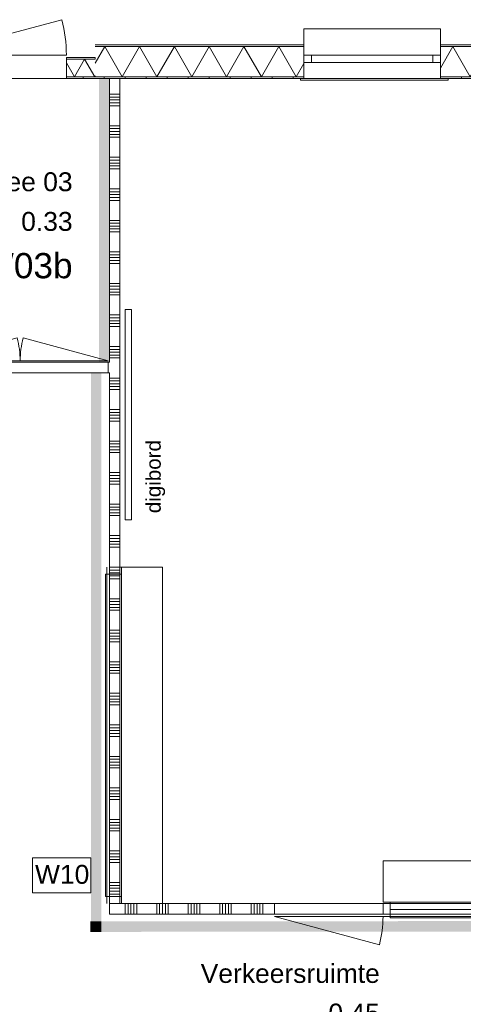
# Model space of a CAD drawing. Header units: millimetres. Extents: x -850 to 154668, y -80343 to 71019.
# Tile 135 of 147: x 9795 to 14018, y 61651 to 71019. Entities that reach past the tile are written whole.
import ezdxf
from ezdxf.enums import TextEntityAlignment as Align

# ---------------------------------------------------------------- set-up
doc = ezdxf.new("R2010")
doc.units = ezdxf.units.MM
doc.header["$MEASUREMENT"] = 0
for name, color, linetype in [('New_21 Buitenwanden', 7, 'Continuous'), ('New_21 Buitenwanden Deuren', 7, 'Continuous'), ('New_21 Buitenwanden Doorsnede-arcering', 7, 'Continuous'), ('New_21 Buitenwanden Laagscheidingslijnen', 7, 'Continuous'), ('New_21 Buitenwanden Ramen', 7, 'Continuous'), ('New_22 NC Binnenwanden', 7, 'Continuous'), ('New_22 NC Binnenwanden Deuren', 7, 'Continuous'), ('New_22 NC Binnenwanden Doorsnede-arcering', 7, 'Continuous'), ('New_22 NC Binnenwanden Ramen', 7, 'Continuous'), ('New_23 Vloeren', 7, 'Continuous'), ('New_72 Vaste Inrichting', 7, 'Continuous'), ('New_info tekst digiborden', 7, 'Continuous'), ('New_Info Wandafwerking aanduiding', 7, 'Continuous'), ('New_Info Wandafwerking aanduiding Doorsnede-arcering', 7, 'Continuous'), ('New_Z Ruimtefuncties', 7, 'Continuous'), ('New_Z Ruimtefuncties Zone omranding', 7, 'Continuous'), ('New_Z Ruimtefuncties Zone tekst', 7, 'Continuous')]:
    doc.layers.add(name, color=color, linetype=linetype)
doc.styles.add('GENERATED_STYLE_1', font='arial.ttf')
doc.styles.add('GENERATED_STYLE_2', font='arial.ttf')
pattern_1 = [(270, (0, 0), (200, 0), [])]

# ---------------------------------------------------------------- blocks, each defined once
blk = doc.blocks.new('Slab_1_1', base_point=(0, 17060))
at = {"layer": 'New_23 Vloeren', "color": 7, "linetype": 'Continuous', "lineweight": 0, "flags": 128}
blk.add_lwpolyline([(0, 17060), (25600, 17060), (25600, 17539.8), (30060, 17539.8), (30060, 0), (44257.3, 0), (99110, 0), (99110, 26125), (78570.2, 26125), (78570.2, 30220), (61804.1, 30220), (61804.1, 33195.8), (50070.2, 33195.8), (50070.2, 36555.1), (42600, 36555.1), (42600, 38994.9), (31200.9, 38994.9), (31200.9, 49880), (25600, 49880), (25600, 70460), (0, 70460)], close=True, dxfattribs=at)
blk = doc.blocks.new('#Pui inbouwgarderobe 02')
at = {"layer": 'New_22 NC Binnenwanden Ramen', "color": 9, "linetype": 'Continuous', "lineweight": 0}
for p, q in [((-1600, 0), (-1600, -399)), ((-1533, 0), (-1600, 0)), ((1533, 0), (-1533, 0)), ((1600, 0), (1533, 0)), ((1600, -399), (1600, 0)), ((-1600, -399), (-1600, -506)), ((1600, -506), (1600, -399)), ((-1600, -506), (-1533, -506)), ((-1533, -506), (-1533, -543)), ((-1533, -543), (-1515, -543)), ((-1515, -543), (1515, -543)), ((1515, -543), (1533, -543)), ((1533, -543), (1533, -506)), ((1533, -506), (1600, -506))]:
    blk.add_line(p, q, dxfattribs=at)
at = {"layer": 'New_22 NC Binnenwanden Ramen', "color": 1, "linetype": 'Continuous', "lineweight": 0}
blk.add_line((1533, -506), (-1533, -506), dxfattribs=at)
blk = doc.blocks.new('R1 22_4')
at = {"layer": 'New_22 NC Binnenwanden Ramen', "color": 1, "linetype": 'Continuous', "lineweight": 0}
for p, q in [((-1600, 0), (-1533, 0)), ((-1533, 0), (-1533, -139)), ((-1533, 0), (1533, 0)), ((1533, -139), (1533, 0)), ((1533, 0), (1600, 0)), ((-1533, -139), (-1600, -139)), ((1533, -139), (-1533, -139)), ((1600, -139), (1533, -139))]:
    blk.add_line(p, q, dxfattribs=at)
at = {"layer": 'New_22 NC Binnenwanden Ramen', "color": 7, "linetype": 'Continuous', "lineweight": 0}
for p, q in [((-1600, -25), (-1600, -125)), ((-1600, -25), (-1600, -125)), ((1600, -25), (1600, -125)), ((1600, -25), (1600, -125))]:
    blk.add_line(p, q, dxfattribs=at)
blk = doc.blocks.new('Wall_28_1', base_point=(10650, 65810))
at = {"layer": 'New_22 NC Binnenwanden', "color": 8, "linetype": 'Continuous', "lineweight": 0, "true_color": 0x778488, "flags": 128}
for points in [[(10750, 65810), (10650, 65810)], [(10650, 62610), (10650, 62510)], [(10750, 62510), (10650, 62510)]]:
    blk.add_lwpolyline(points, dxfattribs=at)
at = {"layer": 'New_22 NC Binnenwanden Ramen', "color": 1, "linetype": 'Continuous', "lineweight": 0, "zscale": 1000}
for name, p, xscale, rotation in [('#Pui inbouwgarderobe 02', (11156, 64210), -1.00000000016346, 270), ('R1 22_4', (10625, 64210), -1, 90)]:
    blk.add_blockref(name, p, dxfattribs=dict(at, xscale=xscale, rotation=rotation))
blk = doc.blocks.new('*X1327')
at = {"layer": 'New_22 NC Binnenwanden Doorsnede-arcering', "color": 254, "linetype": 'Continuous', "lineweight": 0, "true_color": 0xe9ebeb}
for p, q in [((10650, 65809.7), (10699.1, 65809.7)), ((10650, 65782.3), (10699.1, 65782.3)), ((10699.1, 65809.7), (10750, 65809.7)), ((10699.1, 65782.3), (10750, 65782.3)), ((10650, 65754.9), (10699.1, 65754.9)), ((10650, 65727.4), (10699.1, 65727.4)), ((10650, 65700), (10699.1, 65700)), ((10699.1, 65754.9), (10750, 65754.9)), ((10699.1, 65727.4), (10750, 65727.4)), ((10699.1, 65700), (10750, 65700)), ((10650, 65509.7), (10699.1, 65509.7)), ((10650, 65482.3), (10699.1, 65482.3)), ((10699.1, 65509.7), (10750, 65509.7)), ((10699.1, 65482.3), (10750, 65482.3)), ((10650, 65454.9), (10699.1, 65454.9)), ((10650, 65427.4), (10699.1, 65427.4)), ((10650, 65400), (10699.1, 65400)), ((10699.1, 65454.9), (10750, 65454.9)), ((10699.1, 65427.4), (10750, 65427.4)), ((10699.1, 65400), (10750, 65400)), ((10650, 65209.7), (10699.1, 65209.7)), ((10699.1, 65209.7), (10750, 65209.7)), ((10650, 65182.3), (10699.1, 65182.3)), ((10650, 65154.9), (10699.1, 65154.9)), ((10650, 65127.4), (10699.1, 65127.4)), ((10699.1, 65182.3), (10750, 65182.3)), ((10699.1, 65154.9), (10750, 65154.9)), ((10699.1, 65127.4), (10750, 65127.4)), ((10650, 65100), (10699.1, 65100)), ((10699.1, 65100), (10750, 65100)), ((10650, 64909.7), (10699.1, 64909.7)), ((10650, 64882.3), (10699.1, 64882.3)), ((10650, 64854.9), (10699.1, 64854.9)), ((10650, 64827.4), (10699.1, 64827.4)), ((10699.1, 64909.7), (10750, 64909.7)), ((10699.1, 64882.3), (10750, 64882.3)), ((10699.1, 64854.9), (10750, 64854.9)), ((10699.1, 64827.4), (10750, 64827.4)), ((10650, 64800), (10699.1, 64800)), ((10699.1, 64800), (10750, 64800)), ((10650, 64609.7), (10699.1, 64609.7)), ((10650, 64582.3), (10699.1, 64582.3)), ((10650, 64554.9), (10699.1, 64554.9)), ((10699.1, 64609.7), (10750, 64609.7)), ((10699.1, 64582.3), (10750, 64582.3)), ((10699.1, 64554.9), (10750, 64554.9)), ((10650, 64527.4), (10699.1, 64527.4)), ((10650, 64500), (10699.1, 64500)), ((10699.1, 64527.4), (10750, 64527.4)), ((10699.1, 64500), (10750, 64500)), ((10650, 64309.7), (10699.1, 64309.7)), ((10650, 64282.3), (10699.1, 64282.3)), ((10699.1, 64309.7), (10750, 64309.7)), ((10699.1, 64282.3), (10750, 64282.3)), ((10650, 64254.9), (10699.1, 64254.9)), ((10650, 64227.4), (10699.1, 64227.4)), ((10650, 64200), (10699.1, 64200)), ((10699.1, 64254.9), (10750, 64254.9)), ((10699.1, 64227.4), (10750, 64227.4)), ((10699.1, 64200), (10750, 64200)), ((10650, 64009.7), (10699.1, 64009.7)), ((10650, 63982.3), (10699.1, 63982.3)), ((10699.1, 64009.7), (10750, 64009.7)), ((10699.1, 63982.3), (10750, 63982.3)), ((10650, 63954.9), (10699.1, 63954.9)), ((10650, 63927.4), (10699.1, 63927.4)), ((10650, 63900), (10699.1, 63900)), ((10699.1, 63954.9), (10750, 63954.9)), ((10699.1, 63927.4), (10750, 63927.4)), ((10699.1, 63900), (10750, 63900)), ((10650, 63709.7), (10699.1, 63709.7)), ((10699.1, 63709.7), (10750, 63709.7)), ((10650, 63682.3), (10699.1, 63682.3)), ((10650, 63654.9), (10699.1, 63654.9)), ((10650, 63627.4), (10699.1, 63627.4)), ((10699.1, 63682.3), (10750, 63682.3)), ((10699.1, 63654.9), (10750, 63654.9)), ((10699.1, 63627.4), (10750, 63627.4)), ((10650, 63600), (10699.1, 63600)), ((10699.1, 63600), (10750, 63600)), ((10650, 63409.7), (10699.1, 63409.7)), ((10650, 63382.3), (10699.1, 63382.3)), ((10650, 63354.9), (10699.1, 63354.9)), ((10650, 63327.4), (10699.1, 63327.4)), ((10699.1, 63409.7), (10750, 63409.7)), ((10699.1, 63382.3), (10750, 63382.3)), ((10699.1, 63354.9), (10750, 63354.9)), ((10699.1, 63327.4), (10750, 63327.4)), ((10650, 63300), (10699.1, 63300)), ((10699.1, 63300), (10750, 63300)), ((10650, 63109.7), (10699.1, 63109.7)), ((10650, 63082.3), (10699.1, 63082.3)), ((10650, 63054.9), (10699.1, 63054.9)), ((10699.1, 63109.7), (10750, 63109.7)), ((10699.1, 63082.3), (10750, 63082.3)), ((10699.1, 63054.9), (10750, 63054.9)), ((10650, 63027.4), (10699.1, 63027.4)), ((10650, 63000), (10699.1, 63000)), ((10699.1, 63027.4), (10750, 63027.4)), ((10699.1, 63000), (10750, 63000)), ((10650, 62809.7), (10699.1, 62809.7)), ((10650, 62782.3), (10699.1, 62782.3)), ((10699.1, 62809.7), (10750, 62809.7)), ((10699.1, 62782.3), (10750, 62782.3)), ((10650, 62754.9), (10699.1, 62754.9)), ((10650, 62727.4), (10699.1, 62727.4)), ((10650, 62700), (10699.1, 62700)), ((10699.1, 62754.9), (10750, 62754.9)), ((10699.1, 62727.4), (10750, 62727.4)), ((10699.1, 62700), (10750, 62700))]:
    blk.add_line(p, q, dxfattribs=at)
blk = doc.blocks.new('Wall_220_1', base_point=(10650, 65810))
at = {"layer": 'New_22 NC Binnenwanden', "color": 8, "linetype": 'Continuous', "lineweight": 0, "true_color": 0x778488, "flags": 128}
for points in [[(10650, 65810), (10650, 62510)], [(10750, 62610), (10750, 65810)], [(10750, 62510), (10650, 62510)]]:
    blk.add_lwpolyline(points, dxfattribs=at)
at = {"layer": 'New_22 NC Binnenwanden', "color": 8, "lineweight": 0, "true_color": 0x778488}
blk.add_blockref('*X1327', (0, 0), dxfattribs=at)
blk = doc.blocks.new('*X1479')
at = {"layer": 'New_21 Buitenwanden Doorsnede-arcering', "linetype": 'Continuous', "lineweight": 0, "true_color": 0xe9ebeb}
for points in [[(8665, 70642.2), (8665, 70642.1), (8703.5, 70642.1), (8703.5, 70642.2)], [(8940, 70642.2), (8853.5, 70642.2), (8853.5, 70642.1), (8940, 70642.1)]]:
    blk.add_hatch(color=254, dxfattribs=at).paths.add_polyline_path(points)
blk = doc.blocks.new('*X1480')
at = {"layer": 'New_21 Buitenwanden Doorsnede-arcering', "linetype": 'Continuous', "lineweight": 0, "true_color": 0xe9ebeb}
blk.add_hatch(color=254, dxfattribs=at).paths.add_polyline_path([(10353.5, 70642.2), (10353.5, 70642.1), (10503.5, 70642.1), (10503.5, 70642.2)])
blk = doc.blocks.new('*X1481')
at = {"layer": 'New_21 Buitenwanden Doorsnede-arcering', "linetype": 'Continuous', "lineweight": 0, "true_color": 0xe9ebeb}
for points in [[(8665, 70475), (8703.5, 70475), (8703.5, 70475.1), (8665, 70475.1)], [(8940, 70475.1), (8853.5, 70475.1), (8853.5, 70475), (8940, 70475)]]:
    blk.add_hatch(color=254, dxfattribs=at).paths.add_polyline_path(points)
blk = doc.blocks.new('*X1482')
at = {"layer": 'New_21 Buitenwanden Doorsnede-arcering', "linetype": 'Continuous', "lineweight": 0, "true_color": 0xe9ebeb}
blk.add_hatch(color=254, dxfattribs=at).paths.add_polyline_path([(10353.5, 70475.1), (10353.5, 70475), (10503.5, 70475), (10503.5, 70475.1)])
blk = doc.blocks.new('*X1483')
at = {"layer": 'New_21 Buitenwanden Doorsnede-arcering', "color": 254, "linetype": 'Continuous', "lineweight": 0, "true_color": 0xe9ebeb}
for p, q in [((8677.6, 70642.1), (8665, 70620.3)), ((8677.6, 70642.1), (8774, 70475.1)), ((8870.4, 70642.1), (8774, 70475.1)), ((8870.4, 70642.1), (8940, 70521.6))]:
    blk.add_line(p, q, dxfattribs=at)
blk = doc.blocks.new('*X1484')
at = {"layer": 'New_21 Buitenwanden Doorsnede-arcering', "color": 254, "linetype": 'Continuous', "lineweight": 0, "true_color": 0xe9ebeb}
for p, q in [((10413.1, 70642.1), (10316.7, 70475.1)), ((10413.1, 70642.1), (10509.5, 70475.1)), ((10240, 70607.9), (10316.7, 70475.1)), ((10515, 70484.6), (10509.5, 70475.1))]:
    blk.add_line(p, q, dxfattribs=at)
blk = doc.blocks.new('D1 bl 22')
at = {"layer": 'New_21 Buitenwanden Deuren', "color": 1, "linetype": 'Continuous', "lineweight": 0}
for p, q in [((650, 0), (-605.7, 336.5)), ((650, 0), (-650, 0)), ((-650, -40.1), (-650, -72)), ((-650, -40.1), (-650, -72)), ((-650, -72), (-650, -207.1)), ((-650, -72), (-650, -207.1)), ((650, -40.1), (650, -72)), ((650, -40.1), (650, -72)), ((650, -72), (650, -207.1)), ((650, -72), (650, -207.1)), ((-650, -222.2), (-675, -222.2)), ((-650, -222.2), (-675, -222.2)), ((-650, -207.1), (-650, -222.2)), ((-650, -207.1), (-650, -222.2)), ((650, -207.1), (650, -222.2)), ((650, -207.1), (650, -222.2)), ((650, -222.2), (675, -222.2)), ((650, -222.2), (675, -222.2))]:
    blk.add_line(p, q, dxfattribs=at)
at = {"layer": 'New_21 Buitenwanden Deuren', "color": 9, "linetype": 'Continuous', "lineweight": 0}
for p, q in [((-650, -22), (-650, -40)), ((-650, -22), (-650, -40)), ((-650, -40), (-650, -40.1)), ((-650, -40), (-650, -40.1)), ((650, -22), (650, -40)), ((650, -22), (650, -40)), ((650, -40), (650, -40.1)), ((650, -40), (650, -40.1))]:
    blk.add_line(p, q, dxfattribs=at)
at = {"layer": 'New_21 Buitenwanden Deuren', "color": 1, "linetype": 'Continuous', "lineweight": 0}
blk.add_arc((650, 0), 1300, 165, 180, dxfattribs=at)
blk = doc.blocks.new('Wall_256_1', base_point=(10515, 70460))
at = {"layer": 'New_21 Buitenwanden Doorsnede-arcering', "linetype": 'Continuous', "lineweight": 0, "true_color": 0xe9ebeb}
h = blk.add_hatch(dxfattribs=at)
h.set_pattern_fill('930_Lijnen_vert_200_0001', color=254, style=0, pattern_type=2)
h.set_pattern_definition(pattern_1)
h.paths.add_polyline_path([(8940, 70475), (8665, 70475), (8665, 70460), (8940, 70460)])
h = blk.add_hatch(dxfattribs=at)
h.set_pattern_fill('930_Lijnen_vert_200_0001', color=254, style=0, pattern_type=2)
h.set_pattern_definition(pattern_1)
h.paths.add_polyline_path([(10240, 70475), (10240, 70460), (10515, 70460), (10515, 70475)])
at = {"layer": 'New_21 Buitenwanden', "color": 8, "linetype": 'Continuous', "lineweight": 0, "true_color": 0x778488}
for p, q in [((8940, 70660.2), (8940, 70642.2)), ((8940, 70642.2), (8940, 70642.1)), ((8940, 70642.1), (8940, 70610.2)), ((10240, 70660.2), (10240, 70642.2)), ((10240, 70642.2), (10240, 70642.1)), ((10240, 70642.1), (10240, 70610.2)), ((8940, 70610.2), (8940, 70475.1)), ((10240, 70610.2), (10240, 70475.1)), ((8940, 70460), (8915, 70460)), ((8940, 70475.1), (8940, 70460)), ((10240, 70475.1), (10240, 70460)), ((10240, 70460), (10265, 70460))]:
    blk.add_line(p, q, dxfattribs=at)
at = {"layer": 'New_21 Buitenwanden', "color": 8, "linetype": 'Continuous', "lineweight": 0, "true_color": 0x778488, "flags": 128}
for points in [[(8940, 70660.2), (8665, 70660.2)], [(8665, 70660.2), (8665, 70642.2)], [(8665, 70642.2), (8665, 70642.1)], [(10515, 70660.2), (10240, 70660.2)], [(10515, 70660.2), (10515, 70642.2)], [(10515, 70642.2), (10515, 70642.1)], [(8665, 70460), (8940, 70460)], [(10240, 70460), (10515, 70460)]]:
    blk.add_lwpolyline(points, dxfattribs=at)
at = {"layer": 'New_21 Buitenwanden Laagscheidingslijnen', "color": 8, "linetype": 'Continuous', "lineweight": 0, "true_color": 0x778488}
for p, q in [((8940, 70642.2), (8665, 70642.2)), ((8940, 70642.1), (8665, 70642.1)), ((10515, 70642.2), (10240, 70642.2)), ((10515, 70642.1), (10240, 70642.1)), ((8665, 70475.1), (8940, 70475.1)), ((8665, 70475), (8940, 70475)), ((10240, 70475.1), (10515, 70475.1)), ((10240, 70475), (10515, 70475))]:
    blk.add_line(p, q, dxfattribs=at)
at = {"layer": 'New_21 Buitenwanden', "color": 8, "lineweight": 0, "true_color": 0x778488}
for name in ['*X1479', '*X1483', '*X1484', '*X1480', '*X1481', '*X1482']:
    blk.add_blockref(name, (0, 0), dxfattribs=at)
at = {"layer": 'New_21 Buitenwanden Deuren', "color": 1, "linetype": 'Continuous', "lineweight": 0, "xscale": -1, "zscale": 1000}
blk.add_blockref('D1 bl 22', (9590, 70682.2), dxfattribs=at)
blk = doc.blocks.new('*X1515')
at = {"layer": 'New_21 Buitenwanden Doorsnede-arcering', "linetype": 'Continuous', "lineweight": 0, "true_color": 0xe9ebeb}
for points in [[(10653.5, 70762.2), (10653.5, 70762.1), (10803.5, 70762.1), (10803.5, 70762.2)], [(10953.5, 70762.2), (10953.5, 70762.1), (11103.5, 70762.1), (11103.5, 70762.2)], [(11253.5, 70762.2), (11253.5, 70762.1), (11403.5, 70762.1), (11403.5, 70762.2)], [(11553.5, 70762.2), (11553.5, 70762.1), (11703.5, 70762.1), (11703.5, 70762.2)], [(11853.5, 70762.2), (11853.5, 70762.1), (12003.5, 70762.1), (12003.5, 70762.2)], [(12153.5, 70762.2), (12153.5, 70762.1), (12303.5, 70762.1), (12303.5, 70762.2)], [(12500, 70762.2), (12453.5, 70762.2), (12453.5, 70762.1), (12500, 70762.1)]]:
    blk.add_hatch(color=254, dxfattribs=at).paths.add_polyline_path(points)
blk = doc.blocks.new('*X1516')
at = {"layer": 'New_21 Buitenwanden Doorsnede-arcering', "linetype": 'Continuous', "lineweight": 0, "true_color": 0xe9ebeb}
for points in [[(13800, 70762.1), (13803.5, 70762.1), (13803.5, 70762.2), (13800, 70762.2)], [(13953.5, 70762.2), (13953.5, 70762.1), (14103.5, 70762.1), (14103.5, 70762.2)], [(14253.5, 70762.2), (14253.5, 70762.1), (14403.5, 70762.1), (14403.5, 70762.2)], [(14553.5, 70762.2), (14553.5, 70762.1), (14703.5, 70762.1), (14703.5, 70762.2)], [(15000, 70762.2), (14853.5, 70762.2), (14853.5, 70762.1), (15000, 70762.1)]]:
    blk.add_hatch(color=254, dxfattribs=at).paths.add_polyline_path(points)
blk = doc.blocks.new('*X1519')
at = {"layer": 'New_21 Buitenwanden Doorsnede-arcering', "linetype": 'Continuous', "lineweight": 0, "true_color": 0xe9ebeb}
for points in [[(10653.5, 70475.1), (10653.5, 70475), (10803.5, 70475), (10803.5, 70475.1)], [(10953.5, 70475.1), (10953.5, 70475), (11103.5, 70475), (11103.5, 70475.1)], [(11253.5, 70475.1), (11253.5, 70475), (11403.5, 70475), (11403.5, 70475.1)], [(11553.5, 70475.1), (11553.5, 70475), (11703.5, 70475), (11703.5, 70475.1)], [(11853.5, 70475.1), (11853.5, 70475), (12003.5, 70475), (12003.5, 70475.1)], [(12153.5, 70475.1), (12153.5, 70475), (12303.5, 70475), (12303.5, 70475.1)], [(12500, 70475.1), (12453.5, 70475.1), (12453.5, 70475), (12500, 70475)]]:
    blk.add_hatch(color=254, dxfattribs=at).paths.add_polyline_path(points)
blk = doc.blocks.new('*X1520')
at = {"layer": 'New_21 Buitenwanden Doorsnede-arcering', "linetype": 'Continuous', "lineweight": 0, "true_color": 0xe9ebeb}
for points in [[(13800, 70475), (13803.5, 70475), (13803.5, 70475.1), (13800, 70475.1)], [(13953.5, 70475.1), (13953.5, 70475), (14103.5, 70475), (14103.5, 70475.1)], [(14253.5, 70475.1), (14253.5, 70475), (14403.5, 70475), (14403.5, 70475.1)], [(14553.5, 70475.1), (14553.5, 70475), (14703.5, 70475), (14703.5, 70475.1)], [(15000, 70475.1), (14853.5, 70475.1), (14853.5, 70475), (15000, 70475)]]:
    blk.add_hatch(color=254, dxfattribs=at).paths.add_polyline_path(points)
blk = doc.blocks.new('*X1523')
at = {"layer": 'New_21 Buitenwanden Doorsnede-arcering', "color": 254, "linetype": 'Continuous', "lineweight": 0, "true_color": 0xe9ebeb}
for p, q in [((10604.8, 70762.1), (10515, 70606.6)), ((10604.8, 70762.1), (10770.5, 70475.1)), ((10936.2, 70762.1), (10770.5, 70475.1)), ((10936.2, 70762.1), (11101.9, 70475.1)), ((11267.6, 70762.1), (11101.9, 70475.1)), ((11267.6, 70762.1), (11433.3, 70475.1)), ((11599, 70762.1), (11433.3, 70475.1)), ((11599, 70762.1), (11764.7, 70475.1)), ((11930.4, 70762.1), (11764.7, 70475.1)), ((11930.4, 70762.1), (12096.1, 70475.1)), ((12261.8, 70762.1), (12096.1, 70475.1)), ((12261.8, 70762.1), (12427.5, 70475.1)), ((12500, 70600.7), (12427.5, 70475.1))]:
    blk.add_line(p, q, dxfattribs=at)
blk = doc.blocks.new('*X1524')
at = {"layer": 'New_21 Buitenwanden Doorsnede-arcering', "color": 254, "linetype": 'Continuous', "lineweight": 0, "true_color": 0xe9ebeb}
for p, q in [((13918.8, 70762.1), (13800, 70556.4)), ((13918.8, 70762.1), (14084.5, 70475.1)), ((14250.2, 70762.1), (14084.5, 70475.1)), ((14250.2, 70762.1), (14415.9, 70475.1)), ((14581.6, 70762.1), (14415.9, 70475.1)), ((14581.6, 70762.1), (14747.3, 70475.1)), ((14913, 70762.1), (14747.3, 70475.1)), ((14913, 70762.1), (15000, 70611.3))]:
    blk.add_line(p, q, dxfattribs=at)
blk = doc.blocks.new('R1 22_7')
at = {"layer": 'New_21 Buitenwanden Ramen', "color": 1, "linetype": 'Continuous', "lineweight": 0}
for p, q in [((-725, 150.2), (-725, 168.2)), ((-725, 168.2), (680, 168.2)), ((-650, 150.2), (-680, 150.2)), ((-650, 150.2), (-680, 150.2)), ((-650, 135.2), (-650, 150.2)), ((-650, 135.2), (-650, 150.2)), ((-650, 0), (-650, 135.1)), ((-650, 0), (-650, 135.1)), ((650, 135.2), (650, 150.2)), ((650, 135.2), (650, 150.2)), ((650, 150.2), (680, 150.2)), ((650, 150.2), (680, 150.2)), ((650, 0), (650, 135.1)), ((650, 0), (650, 135.1)), ((680, 168.2), (680, 150.2)), ((-650, 0), (-577, 0)), ((-650, -72), (-650, 0)), ((-650, -72), (-650, 0)), ((-577, 0), (-577, -72)), ((-577, 0), (577, 0)), ((577, -72), (577, 0)), ((577, 0), (650, 0)), ((650, -72), (650, 0)), ((650, -72), (650, 0)), ((-577, -72), (-650, -72)), ((-650, -152), (-650, -72)), ((577, -72), (-577, -72)), ((650, -72), (577, -72)), ((650, -152), (650, -72)), ((-650, -170), (-650, -320)), ((650, -320), (650, -170)), ((-650, -320), (650, -320))]:
    blk.add_line(p, q, dxfattribs=at)
at = {"layer": 'New_21 Buitenwanden Ramen', "color": 9, "linetype": 'Continuous', "lineweight": 0}
for p, q in [((-650, 150.2), (650, 150.2)), ((-650, 135.1), (-650, 135.2)), ((-650, 135.1), (-650, 135.2)), ((650, 135.1), (650, 135.2)), ((650, 135.1), (650, 135.2)), ((-650, -170), (-650, -152)), ((650, -170), (650, -152))]:
    blk.add_line(p, q, dxfattribs=at)
blk = doc.blocks.new('Wall_261_1', base_point=(19725, 70460))
at = {"layer": 'New_21 Buitenwanden Doorsnede-arcering', "linetype": 'Continuous', "lineweight": 0, "true_color": 0xe9ebeb}
h = blk.add_hatch(dxfattribs=at)
h.set_pattern_fill('930_Lijnen_vert_200_0001', color=254, style=0, pattern_type=2)
h.set_pattern_definition(pattern_1)
h.paths.add_polyline_path([(10515, 70460), (12500, 70460), (12500, 70475), (10515, 70475)])
h = blk.add_hatch(dxfattribs=at)
h.set_pattern_fill('930_Lijnen_vert_200_0001', color=254, style=0, pattern_type=2)
h.set_pattern_definition(pattern_1)
h.paths.add_polyline_path([(13800, 70460), (15000, 70460), (15000, 70475), (13800, 70475)])
at = {"layer": 'New_21 Buitenwanden', "color": 8, "linetype": 'Continuous', "lineweight": 0, "true_color": 0x778488}
for p, q in [((12500, 70780.2), (12500, 70762.2)), ((12500, 70762.2), (12500, 70682.2)), ((13800, 70780.2), (13800, 70762.2)), ((13800, 70762.2), (13800, 70682.2)), ((12500, 70682.2), (12500, 70610.2)), ((13800, 70682.2), (13800, 70610.2)), ((12500, 70610.2), (12500, 70475.1)), ((13800, 70610.2), (13800, 70475.1)), ((12500, 70460), (12470, 70460)), ((12500, 70475.1), (12500, 70475)), ((12500, 70475), (12500, 70460)), ((13800, 70475.1), (13800, 70475)), ((13800, 70475), (13800, 70460)), ((13800, 70460), (13830, 70460))]:
    blk.add_line(p, q, dxfattribs=at)
at = {"layer": 'New_21 Buitenwanden', "color": 8, "linetype": 'Continuous', "lineweight": 0, "true_color": 0x778488, "flags": 128}
for points in [[(12500, 70780.2), (10515, 70780.2)], [(15000, 70780.2), (13800, 70780.2)], [(10515, 70460), (12500, 70460)], [(13800, 70460), (15000, 70460)]]:
    blk.add_lwpolyline(points, dxfattribs=at)
at = {"layer": 'New_21 Buitenwanden Laagscheidingslijnen', "color": 8, "linetype": 'Continuous', "lineweight": 0, "true_color": 0x778488}
for p, q in [((12500, 70762.2), (10515, 70762.2)), ((12500, 70762.1), (10515, 70762.1)), ((15000, 70762.2), (13800, 70762.2)), ((15000, 70762.1), (13800, 70762.1)), ((10515, 70475.1), (12500, 70475.1)), ((10515, 70475), (12500, 70475)), ((13800, 70475.1), (15000, 70475.1)), ((13800, 70475), (15000, 70475))]:
    blk.add_line(p, q, dxfattribs=at)
at = {"layer": 'New_21 Buitenwanden', "color": 8, "lineweight": 0, "true_color": 0x778488}
for name in ['*X1523', '*X1515', '*X1516', '*X1524', '*X1519', '*X1520']:
    blk.add_blockref(name, (0, 0), dxfattribs=at)
at = {"layer": 'New_21 Buitenwanden Ramen', "color": 1, "linetype": 'Continuous', "lineweight": 0, "zscale": 1000, "rotation": 180}
blk.add_blockref('R1 22_7', (13150, 70610.2), dxfattribs=at)
blk = doc.blocks.new('Wall_455_1', base_point=(10650, 70460))
at = {"layer": 'New_Info Wandafwerking aanduiding Doorsnede-arcering', "linetype": 'Continuous', "lineweight": 0}
blk.add_hatch(color=1, dxfattribs=at).paths.add_polyline_path([(10550, 70460), (10550, 67760), (10650, 67760), (10650, 70460)])
at = {"layer": 'New_Info Wandafwerking aanduiding', "color": 9, "linetype": 'Continuous', "lineweight": 0, "flags": 128}
for points in [[(10550, 70460), (10650, 70460)], [(10550, 67760), (10650, 67760)]]:
    blk.add_lwpolyline(points, dxfattribs=at)
blk = doc.blocks.new('Notitiebord 22 KM')
at = {"layer": 'New_72 Vaste Inrichting', "color": 253, "linetype": 'Continuous', "lineweight": 0, "true_color": 0x99a3a6}
for p, q in [((2000, 60), (0, 60)), ((0, 60), (0, 0)), ((0, 0), (2000, 0)), ((2000, 0), (2000, 60))]:
    blk.add_line(p, q, dxfattribs=at)
blk = doc.blocks.new('*X2430')
at = {"layer": 'New_22 NC Binnenwanden Doorsnede-arcering', "color": 254, "linetype": 'Continuous', "lineweight": 0, "true_color": 0xe9ebeb}
for p, q in [((10650, 70309.7), (10699.1, 70309.7)), ((10650, 70282.3), (10699.1, 70282.3)), ((10699.1, 70309.7), (10750, 70309.7)), ((10699.1, 70282.3), (10750, 70282.3)), ((10650, 70254.9), (10699.1, 70254.9)), ((10650, 70227.4), (10699.1, 70227.4)), ((10650, 70200), (10699.1, 70200)), ((10699.1, 70254.9), (10750, 70254.9)), ((10699.1, 70227.4), (10750, 70227.4)), ((10699.1, 70200), (10750, 70200)), ((10650, 70009.7), (10699.1, 70009.7)), ((10650, 69982.3), (10699.1, 69982.3)), ((10699.1, 70009.7), (10750, 70009.7)), ((10699.1, 69982.3), (10750, 69982.3)), ((10650, 69954.9), (10699.1, 69954.9)), ((10650, 69927.4), (10699.1, 69927.4)), ((10650, 69900), (10699.1, 69900)), ((10699.1, 69954.9), (10750, 69954.9)), ((10699.1, 69927.4), (10750, 69927.4)), ((10699.1, 69900), (10750, 69900)), ((10650, 69709.7), (10699.1, 69709.7)), ((10699.1, 69709.7), (10750, 69709.7)), ((10650, 69682.3), (10699.1, 69682.3)), ((10650, 69654.9), (10699.1, 69654.9)), ((10650, 69627.4), (10699.1, 69627.4)), ((10699.1, 69682.3), (10750, 69682.3)), ((10699.1, 69654.9), (10750, 69654.9)), ((10699.1, 69627.4), (10750, 69627.4)), ((10650, 69600), (10699.1, 69600)), ((10699.1, 69600), (10750, 69600)), ((10650, 69409.7), (10699.1, 69409.7)), ((10650, 69382.3), (10699.1, 69382.3)), ((10650, 69354.9), (10699.1, 69354.9)), ((10650, 69327.4), (10699.1, 69327.4)), ((10699.1, 69409.7), (10750, 69409.7)), ((10699.1, 69382.3), (10750, 69382.3)), ((10699.1, 69354.9), (10750, 69354.9)), ((10699.1, 69327.4), (10750, 69327.4)), ((10650, 69300), (10699.1, 69300)), ((10699.1, 69300), (10750, 69300)), ((10650, 69109.7), (10699.1, 69109.7)), ((10650, 69082.3), (10699.1, 69082.3)), ((10650, 69054.9), (10699.1, 69054.9)), ((10699.1, 69109.7), (10750, 69109.7)), ((10699.1, 69082.3), (10750, 69082.3)), ((10699.1, 69054.9), (10750, 69054.9)), ((10650, 69027.4), (10699.1, 69027.4)), ((10650, 69000), (10699.1, 69000)), ((10699.1, 69027.4), (10750, 69027.4)), ((10699.1, 69000), (10750, 69000)), ((10650, 68809.7), (10699.1, 68809.7)), ((10650, 68782.3), (10699.1, 68782.3)), ((10699.1, 68809.7), (10750, 68809.7)), ((10699.1, 68782.3), (10750, 68782.3)), ((10650, 68754.9), (10699.1, 68754.9)), ((10650, 68727.4), (10699.1, 68727.4)), ((10650, 68700), (10699.1, 68700)), ((10699.1, 68754.9), (10750, 68754.9)), ((10699.1, 68727.4), (10750, 68727.4)), ((10699.1, 68700), (10750, 68700)), ((10650, 68509.7), (10699.1, 68509.7)), ((10650, 68482.3), (10699.1, 68482.3)), ((10699.1, 68509.7), (10750, 68509.7)), ((10699.1, 68482.3), (10750, 68482.3)), ((10650, 68454.9), (10699.1, 68454.9)), ((10650, 68427.4), (10699.1, 68427.4)), ((10650, 68400), (10699.1, 68400)), ((10699.1, 68454.9), (10750, 68454.9)), ((10699.1, 68427.4), (10750, 68427.4)), ((10699.1, 68400), (10750, 68400)), ((10650, 68209.7), (10699.1, 68209.7)), ((10699.1, 68209.7), (10750, 68209.7)), ((10650, 68182.3), (10699.1, 68182.3)), ((10650, 68154.9), (10699.1, 68154.9)), ((10650, 68127.4), (10699.1, 68127.4)), ((10699.1, 68182.3), (10750, 68182.3)), ((10699.1, 68154.9), (10750, 68154.9)), ((10699.1, 68127.4), (10750, 68127.4)), ((10650, 68100), (10699.1, 68100)), ((10699.1, 68100), (10750, 68100)), ((10650, 67909.7), (10699.1, 67909.7)), ((10650, 67882.3), (10699.1, 67882.3)), ((10650, 67854.9), (10699.1, 67854.9)), ((10650, 67827.4), (10699.1, 67827.4)), ((10699.1, 67909.7), (10750, 67909.7)), ((10699.1, 67882.3), (10750, 67882.3)), ((10699.1, 67854.9), (10750, 67854.9)), ((10699.1, 67827.4), (10750, 67827.4)), ((10650, 67800), (10699.1, 67800)), ((10699.1, 67800), (10750, 67800)), ((10650, 67609.7), (10699.1, 67609.7)), ((10650, 67582.3), (10699.1, 67582.3)), ((10650, 67554.9), (10699.1, 67554.9)), ((10699.1, 67609.7), (10750, 67609.7)), ((10699.1, 67582.3), (10750, 67582.3)), ((10699.1, 67554.9), (10750, 67554.9)), ((10650, 67527.4), (10699.1, 67527.4)), ((10650, 67500), (10699.1, 67500)), ((10699.1, 67527.4), (10750, 67527.4)), ((10699.1, 67500), (10750, 67500)), ((10650, 67309.7), (10699.1, 67309.7)), ((10650, 67282.3), (10699.1, 67282.3)), ((10699.1, 67309.7), (10750, 67309.7)), ((10699.1, 67282.3), (10750, 67282.3)), ((10650, 67254.9), (10699.1, 67254.9)), ((10650, 67227.4), (10699.1, 67227.4)), ((10650, 67200), (10699.1, 67200)), ((10699.1, 67254.9), (10750, 67254.9)), ((10699.1, 67227.4), (10750, 67227.4)), ((10699.1, 67200), (10750, 67200)), ((10650, 67009.7), (10699.1, 67009.7)), ((10650, 66982.3), (10699.1, 66982.3)), ((10699.1, 67009.7), (10750, 67009.7)), ((10699.1, 66982.3), (10750, 66982.3)), ((10650, 66954.9), (10699.1, 66954.9)), ((10650, 66927.4), (10699.1, 66927.4)), ((10650, 66900), (10699.1, 66900)), ((10699.1, 66954.9), (10750, 66954.9)), ((10699.1, 66927.4), (10750, 66927.4)), ((10699.1, 66900), (10750, 66900)), ((10650, 66709.7), (10699.1, 66709.7)), ((10699.1, 66709.7), (10750, 66709.7)), ((10650, 66682.3), (10699.1, 66682.3)), ((10650, 66654.9), (10699.1, 66654.9)), ((10650, 66627.4), (10699.1, 66627.4)), ((10699.1, 66682.3), (10750, 66682.3)), ((10699.1, 66654.9), (10750, 66654.9)), ((10699.1, 66627.4), (10750, 66627.4)), ((10650, 66600), (10699.1, 66600)), ((10699.1, 66600), (10750, 66600)), ((10650, 66409.7), (10699.1, 66409.7)), ((10650, 66382.3), (10699.1, 66382.3)), ((10650, 66354.9), (10699.1, 66354.9)), ((10650, 66327.4), (10699.1, 66327.4)), ((10699.1, 66409.7), (10750, 66409.7)), ((10699.1, 66382.3), (10750, 66382.3)), ((10699.1, 66354.9), (10750, 66354.9)), ((10699.1, 66327.4), (10750, 66327.4)), ((10650, 66300), (10699.1, 66300)), ((10699.1, 66300), (10750, 66300)), ((10650, 66109.7), (10699.1, 66109.7)), ((10650, 66082.3), (10699.1, 66082.3)), ((10650, 66054.9), (10699.1, 66054.9)), ((10699.1, 66109.7), (10750, 66109.7)), ((10699.1, 66082.3), (10750, 66082.3)), ((10699.1, 66054.9), (10750, 66054.9)), ((10650, 66027.4), (10699.1, 66027.4)), ((10650, 66000), (10699.1, 66000)), ((10699.1, 66027.4), (10750, 66027.4)), ((10699.1, 66000), (10750, 66000))]:
    blk.add_line(p, q, dxfattribs=at)
blk = doc.blocks.new('Wall_481_1', base_point=(10650, 70460))
at = {"layer": 'New_22 NC Binnenwanden', "color": 8, "linetype": 'Continuous', "lineweight": 0, "true_color": 0x778488, "flags": 128}
for points in [[(10650, 70460), (10650, 67760)], [(10750, 70460), (10650, 70460)], [(10750, 65810), (10750, 70460)], [(10650, 67660), (10650, 65810)]]:
    blk.add_lwpolyline(points, dxfattribs=at)
at = {"layer": 'New_22 NC Binnenwanden', "color": 8, "lineweight": 0, "true_color": 0x778488}
blk.add_blockref('*X2430', (0, 0), dxfattribs=at)
blk = doc.blocks.new('*X2457')
at = {"layer": 'New_22 NC Binnenwanden Doorsnede-arcering', "color": 254, "linetype": 'Continuous', "lineweight": 0, "true_color": 0xe9ebeb}
for p, q in [((10800, 62610), (10800, 62510)), ((10827.4, 62610), (10827.4, 62510)), ((10854.9, 62610), (10854.9, 62510)), ((10882.3, 62610), (10882.3, 62510)), ((10909.7, 62610), (10909.7, 62510)), ((11100, 62610), (11100, 62510)), ((11127.4, 62610), (11127.4, 62510)), ((11154.9, 62610), (11154.9, 62510)), ((11182.3, 62610), (11182.3, 62510)), ((11209.7, 62610), (11209.7, 62510)), ((11400, 62610), (11400, 62510)), ((11427.4, 62610), (11427.4, 62510)), ((11454.9, 62610), (11454.9, 62510)), ((11482.3, 62610), (11482.3, 62510)), ((11509.7, 62610), (11509.7, 62510)), ((11700, 62610), (11700, 62510)), ((11727.4, 62610), (11727.4, 62510)), ((11754.9, 62610), (11754.9, 62510)), ((11782.3, 62610), (11782.3, 62510)), ((11809.7, 62610), (11809.7, 62510)), ((12000, 62610), (12000, 62510)), ((12027.4, 62610), (12027.4, 62510)), ((12054.9, 62610), (12054.9, 62510)), ((12082.3, 62610), (12082.3, 62510)), ((12109.7, 62610), (12109.7, 62510))]:
    blk.add_line(p, q, dxfattribs=at)
blk = doc.blocks.new('#Pui inbouwgarderobe 01')
at = {"layer": 'New_22 NC Binnenwanden Ramen', "color": 9, "linetype": 'Continuous', "lineweight": 0}
for p, q in [((-1600, 0), (-1600, -392)), ((-1533, 0), (-1600, 0)), ((1533, 0), (-1533, 0)), ((1600, 0), (1533, 0)), ((1600, -392), (1600, 0)), ((-1600, -392), (-1533, -392)), ((-1533, -392), (-1533, -513)), ((-1533, -392), (1533, -392)), ((1533, -513), (1533, -392)), ((1533, -392), (1600, -392)), ((-1533, -513), (-1533, -543)), ((1533, -531), (-1533, -531)), ((-1533, -543), (-1515, -543)), ((-1515, -543), (1515, -543)), ((1515, -543), (1533, -543)), ((1533, -543), (1533, -513))]:
    blk.add_line(p, q, dxfattribs=at)
at = {"layer": 'New_22 NC Binnenwanden Ramen', "color": 1, "linetype": 'Continuous', "lineweight": 0}
for p, q in [((1533, -462), (-1533, -462)), ((-1533, -513), (-1533, -543)), ((-1533, -543), (-1533, -513)), ((-1533, -513), (-1533, -543)), ((-1533, -543), (-1533, -513)), ((-1533, -513), (-1533, -543)), ((-1533, -543), (-1533, -513)), ((-1533, -543), (-1515, -543)), ((-1515, -543), (-1533, -543)), ((1515, -543), (1533, -543)), ((1533, -543), (1515, -543)), ((1533, -543), (1533, -513)), ((1533, -513), (1533, -543)), ((1533, -543), (1533, -513))]:
    blk.add_line(p, q, dxfattribs=at)
blk = doc.blocks.new('Rnx verticaal 22')
at = {"layer": 'New_22 NC Binnenwanden Ramen', "color": 1, "linetype": 'Continuous', "lineweight": 0}
for p, q in [((-1600, 0), (-1533, 0)), ((-1533, 0), (-1533, -139)), ((-1533, 0), (1533, 0)), ((1533, -139), (1533, 0)), ((1533, 0), (1600, 0)), ((-1533, -139), (-1600, -139)), ((1533, -139), (-1533, -139)), ((1600, -139), (1533, -139))]:
    blk.add_line(p, q, dxfattribs=at)
at = {"layer": 'New_22 NC Binnenwanden Ramen', "color": 7, "linetype": 'Continuous', "lineweight": 0}
for p, q in [((-1600, -25), (-1600, -125)), ((-1600, -25), (-1600, -125)), ((1600, -25), (1600, -125)), ((1600, -25), (1600, -125))]:
    blk.add_line(p, q, dxfattribs=at)
blk = doc.blocks.new('D1 22')
at = {"layer": 'New_22 NC Binnenwanden Deuren', "color": 1, "linetype": 'Continuous', "lineweight": 0}
for q in [(-481.8, 267.6), (-517, 0)]:
    blk.add_line((517, 0), q, dxfattribs=at)
at = {"layer": 'New_22 NC Binnenwanden Deuren', "color": 7, "linetype": 'Continuous', "lineweight": 0}
for p, q in [((-517, -25), (-517, -125)), ((-517, -25), (-517, -125)), ((517, -25), (517, -125)), ((517, -25), (517, -125))]:
    blk.add_line(p, q, dxfattribs=at)
at = {"layer": 'New_22 NC Binnenwanden Deuren', "color": 1, "linetype": 'Continuous', "lineweight": 0}
blk.add_arc((517, 0), 1034, 165, 180, dxfattribs=at)
blk = doc.blocks.new('Wall_488_1', base_point=(10650, 62610))
at = {"layer": 'New_22 NC Binnenwanden', "color": 8, "linetype": 'Continuous', "lineweight": 0, "true_color": 0x778488}
blk.add_line((12220.1, 62510), (12220.1, 62610), dxfattribs=at)
at = {"layer": 'New_22 NC Binnenwanden', "color": 8, "linetype": 'Continuous', "lineweight": 0, "true_color": 0x778488, "flags": 128}
for points in [[(12220.1, 62610), (10750, 62610)], [(10750, 62510), (12220.1, 62510)]]:
    blk.add_lwpolyline(points, dxfattribs=at)
at = {"layer": 'New_22 NC Binnenwanden', "color": 8, "lineweight": 0, "true_color": 0x778488}
blk.add_blockref('*X2457', (0, 0), dxfattribs=at)
at = {"layer": 'New_22 NC Binnenwanden Deuren', "color": 1, "linetype": 'Continuous', "lineweight": 0, "zscale": 1000, "rotation": 179.999999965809}
blk.add_blockref('D1 22', (12737.1, 62485), dxfattribs=at)
at = {"layer": 'New_22 NC Binnenwanden Ramen', "color": 1, "linetype": 'Continuous', "lineweight": 0, "xscale": -1.00000000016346, "zscale": 1000}
blk.add_blockref('#Pui inbouwgarderobe 01', (14854.1, 63016), dxfattribs=at)
at = {"layer": 'New_22 NC Binnenwanden Ramen', "color": 1, "linetype": 'Continuous', "lineweight": 0, "xscale": -1, "zscale": 1000, "rotation": 179.999999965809}
blk.add_blockref('Rnx verticaal 22', (14854.1, 62485), dxfattribs=at)
blk = doc.blocks.new('D2 22_9')
at = {"layer": 'New_22 NC Binnenwanden Deuren', "color": 1, "linetype": 'Continuous', "lineweight": 0}
for p, q in [((-837.5, 0), (-28.5, 216.8)), ((837.5, 0), (28.5, 216.8)), ((-837.5, 0), (0, 0)), ((837.5, 0), (0, 0))]:
    blk.add_line(p, q, dxfattribs=at)
at = {"layer": 'New_22 NC Binnenwanden Deuren', "color": 7, "linetype": 'Continuous', "lineweight": 0}
for p, q in [((-837.5, -14), (-837.5, -114)), ((-837.5, -14), (-837.5, -114)), ((837.5, -14), (837.5, -114)), ((837.5, -14), (837.5, -114))]:
    blk.add_line(p, q, dxfattribs=at)
at = {"layer": 'New_22 NC Binnenwanden Deuren', "color": 1, "linetype": 'Continuous', "lineweight": 0}
for centre, start, end in [((-837.5, 0), 0, 15), ((837.5, 0), 165, 180)]:
    blk.add_arc(centre, 837.5, start, end, dxfattribs=at)
blk = doc.blocks.new('Wall_595_1', base_point=(8947.9, 67660))
at = {"layer": 'New_22 NC Binnenwanden', "color": 8, "linetype": 'Continuous', "lineweight": 0, "true_color": 0x778488}
for p, q in [((8962.5, 67760), (8962.5, 67660)), ((10637.5, 67760), (10637.5, 67660))]:
    blk.add_line(p, q, dxfattribs=at)
at = {"layer": 'New_22 NC Binnenwanden', "color": 8, "linetype": 'Continuous', "lineweight": 0, "true_color": 0x778488, "flags": 128}
for points in [[(8962.5, 67760), (8947.9, 67760)], [(8947.9, 67760), (8947.9, 67660)], [(10650, 67760), (10637.5, 67760)], [(8947.9, 67660), (8962.5, 67660)], [(10637.5, 67660), (10650, 67660)]]:
    blk.add_lwpolyline(points, dxfattribs=at)
at = {"layer": 'New_22 NC Binnenwanden Deuren', "color": 1, "linetype": 'Continuous', "lineweight": 0, "xscale": -1, "zscale": 1000}
blk.add_blockref('D2 22_9', (9800, 67774), dxfattribs=at)
blk = doc.blocks.new('Verkeersruimte_0.45_56_1', base_point=(12394.7, 61510))
at = {"layer": 'New_Z Ruimtefuncties Zone tekst', "color": 2, "lineweight": 0}
for tag, height, style, p in [('ROOM_NAME', 180, 'GENERATED_STYLE_1', (13223.3, 62034.6)), ('DUMMY_938', 180, 'GENERATED_STYLE_1', (13223.3, 62075.7)), ('ROOM_NUMBER', 180, 'GENERATED_STYLE_1', (13223.3, 61657.4)), ('DUMMY_939', 180, 'GENERATED_STYLE_1', (13223.3, 61698.6)), ('stWallCovering', 240, 'GENERATED_STYLE_2', (13223.3, 61266.6))]:
    blk.add_attdef(tag, text='', height=height, dxfattribs=dict(at, style=style)).set_placement(p, align=Align.TOP_RIGHT)
at = {"layer": 'New_Z Ruimtefuncties Zone tekst', "color": 2, "lineweight": 0, "style": 'GENERATED_STYLE_2'}
blk.add_attdef('DUMMY_940', text='', height=240, dxfattribs=at).set_placement((11566.1, 61321.4), align=Align.TOP_LEFT)
blk = doc.blocks.new('Entree 03_0.33_97_1', base_point=(9765.2, 69042.1))
at = {"layer": 'New_Z Ruimtefuncties Zone tekst', "color": 2, "lineweight": 0}
for tag, height, style, p in [('DUMMY_938', 180, 'GENERATED_STYLE_1', (10299.2, 69607.8)), ('ROOM_NAME', 180, 'GENERATED_STYLE_1', (10299.2, 69566.7)), ('DUMMY_939', 180, 'GENERATED_STYLE_1', (10299.2, 69230.7)), ('ROOM_NUMBER', 180, 'GENERATED_STYLE_1', (10299.2, 69189.5)), ('stWallCovering', 240, 'GENERATED_STYLE_2', (10299.2, 68798.7))]:
    blk.add_attdef(tag, text='', height=height, dxfattribs=dict(at, style=style)).set_placement(p, align=Align.TOP_RIGHT)
at = {"layer": 'New_Z Ruimtefuncties Zone tekst', "color": 2, "lineweight": 0, "style": 'GENERATED_STYLE_2'}
blk.add_attdef('DUMMY_940', text='', height=240, dxfattribs=at).set_placement((9231.1, 68853.5), align=Align.TOP_LEFT)
blk = doc.blocks.new('Wall_745_1', base_point=(18754.1, 62445.2))
at = {"layer": 'New_Info Wandafwerking aanduiding Doorsnede-arcering', "linetype": 'Continuous', "lineweight": 0}
for points in [[(10573.4, 62440.3), (10473.4, 62340.3), (10573.4, 62340.3)], [(10473.4, 62440.3), (10473.4, 62340.3), (10573.4, 62440.3)], [(18654.1, 62445.2), (10573.4, 62440.3), (10573.4, 62340.3), (18654.1, 62345.2)]]:
    blk.add_hatch(color=1, dxfattribs=at).paths.add_polyline_path(points)
at = {"layer": 'New_Info Wandafwerking aanduiding', "color": 9, "linetype": 'Continuous', "lineweight": 0, "flags": 128}
blk.add_lwpolyline([(10473.4, 62340.3), (10473.4, 62440.3)], dxfattribs=at)
blk = doc.blocks.new('Wall_746_1', base_point=(10573.4, 62440.3))
at = {"layer": 'New_Info Wandafwerking aanduiding Doorsnede-arcering', "linetype": 'Continuous', "lineweight": 0}
blk.add_hatch(color=1, dxfattribs=at).paths.add_polyline_path([(10573.4, 62440.3), (10573.4, 67660), (10473.4, 67660), (10473.4, 62440.3)])
at = {"layer": 'New_Info Wandafwerking aanduiding', "color": 9, "linetype": 'Continuous', "lineweight": 0, "flags": 128}
blk.add_lwpolyline([(10473.4, 67660), (10573.4, 67660)], dxfattribs=at)

msp = doc.modelspace()

# ---------------------------------------------------------------- linework, layer by layer
at = {"layer": 'New_Info Wandafwerking aanduiding', "color": 9, "linetype": 'Continuous', "lineweight": 0, "flags": 128}
msp.add_lwpolyline([(9916.5, 63043.6), (10473.4, 63043.6), (10473.4, 62710.7), (9916.5, 62710.7)], close=True, dxfattribs=at)
at = {"layer": 'New_Z Ruimtefuncties Zone omranding', "color": 41, "linetype": 'Continuous', "lineweight": 0, "true_color": 0xffeeaa, "flags": 128}
msp.add_lwpolyline([(8947.9, 67760), (10650, 67760), (10650, 70460), (8947.9, 70460)], close=True, dxfattribs=at)
at = {"layer": 'New_Z Ruimtefuncties Zone omranding', "color": 231, "linetype": 'Continuous', "lineweight": 0, "true_color": 0xf9acba, "flags": 128}
msp.add_lwpolyline([(10750, 62610), (16550, 62610), (16550, 65210), (18850, 65210), (18850, 68010), (19450, 68010), (19450, 70460), (17025, 70460), (10750, 70460)], close=True, dxfattribs=at)
at = {"layer": 'New_Z Ruimtefuncties Zone omranding', "color": 41, "linetype": 'Continuous', "lineweight": 0, "true_color": 0xffeeaa, "flags": 128}
msp.add_lwpolyline([(16850.1, 46110), (16850, 48060), (16141.4, 48060), (16141.4, 52855), (16140, 52855), (16140, 60815), (16750.7, 60815), (17050.7, 60815), (18850, 60815), (18850, 62509.9), (10650, 62510), (10650, 67660), (8947.9, 67660), (8947.9, 64530), (8947.9, 61710), (8950, 61710), (8950, 49810), (8950, 46990), (8950, 41110)], dxfattribs=at)

# ---------------------------------------------------------------- block references
at = {"layer": 'New_21 Buitenwanden', "color": 8, "lineweight": 0, "true_color": 0x778488}
for name, p in [('Wall_256_1', (10515, 70460)), ('Wall_261_1', (19725, 70460))]:
    msp.add_blockref(name, p, dxfattribs=at)
at = {"layer": 'New_22 NC Binnenwanden', "color": 8, "lineweight": 0, "true_color": 0x778488}
for name, p in [('Wall_481_1', (10650, 70460)), ('Wall_595_1', (8947.9, 67660)), ('Wall_28_1', (10650, 65810)), ('Wall_220_1', (10650, 65810)), ('Wall_488_1', (10650, 62610))]:
    msp.add_blockref(name, p, dxfattribs=at)
at = {"layer": 'New_23 Vloeren', "color": 7, "linetype": 'Continuous', "lineweight": 0}
msp.add_blockref('Slab_1_1', (0, 17060), dxfattribs=at)
at = {"layer": 'New_72 Vaste Inrichting', "color": 1, "linetype": 'Continuous', "lineweight": 0, "zscale": 1000, "rotation": 269.9992174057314}
msp.add_blockref('Notitiebord 22 KM', (10800, 68260), dxfattribs=at)
at = {"layer": 'New_Info Wandafwerking aanduiding', "color": 1, "lineweight": 0}
for name, p in [('Wall_455_1', (10650, 70460)), ('Wall_746_1', (10573.4, 62440.3)), ('Wall_745_1', (18754.1, 62445.2))]:
    msp.add_blockref(name, p, dxfattribs=at)
at = {"layer": 'New_Z Ruimtefuncties', "color": 2, "linetype": 'Continuous', "lineweight": 0}
for name, p, values in [('Entree 03_0.33_97_1', (9765.2, 69042.1), {'ROOM_NAME': 'Entree 03', 'ROOM_NUMBER': '0.33', 'stWallCovering': 'W03b'}), ('Verkeersruimte_0.45_56_1', (12394.7, 61510), {'ROOM_NAME': 'Verkeersruimte', 'ROOM_NUMBER': '0.45', 'stWallCovering': 'W03b'})]:
    msp.add_blockref(name, p, dxfattribs=at).add_auto_attribs(values)

# ---------------------------------------------------------------- texts
at = {"layer": 'New_info tekst digiborden', "color": 2, "linetype": 'Continuous', "lineweight": 0, "insert": (11088.9, 66323.4), "char_height": 140, "attachment_point": 4, "rotation": 90, "style": 'GENERATED_STYLE_1'}
msp.add_mtext('\\A1;{\\pql;\\fArial|b0|i0|c0|p38;digibord}', dxfattribs=at)
at = {"layer": 'New_Info Wandafwerking aanduiding', "color": 2, "linetype": 'Continuous', "lineweight": 0, "insert": (9941.5, 62977.4), "char_height": 180, "attachment_point": 1, "style": 'GENERATED_STYLE_1'}
msp.add_mtext('\\A1;{\\pql;\\fArial|b0|i0|c0|p38;W10}', dxfattribs=at)

doc.saveas('drawing.dxf')
